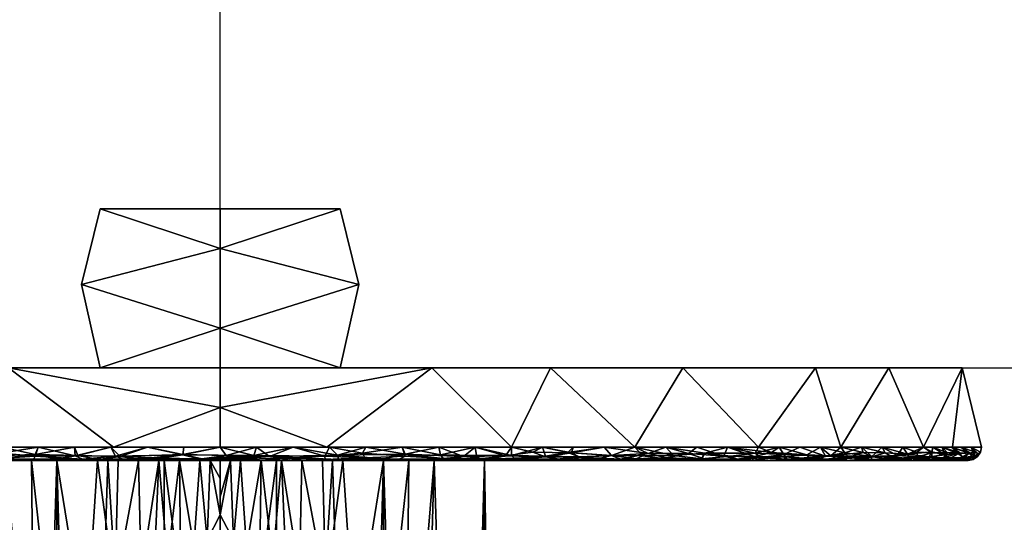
# Model space of a CAD drawing. Header units: millimetres. Extents: x -58 to 132, y -115 to 122.
# Tile 4 of 5: x -15 to 59, y -12 to 26. Entities that reach past the tile are written whole.
import ezdxf

# ---------------------------------------------------------------- set-up
doc = ezdxf.new("R2010")
doc.units = ezdxf.units.MM
doc.layers.add('P-SANR-FIXT', color=6, linetype='Continuous', lineweight=30)

msp = doc.modelspace()

# ---------------------------------------------------------------- linework, layer by layer
at = {"color": 5, "lineweight": 30}
msp.add_line((0, 0), (0, 103.632), dxfattribs=at)
at = {"color": 94, "lineweight": 30}
for p, q in [((-10, 0), (10, 0)), ((0, 0, 10), (0, 0, -10))]:
    msp.add_line(p, q, dxfattribs=at)
at = {"color": 1, "lineweight": 30}
for p, q in [((12.192, 0, -10), (73.152, 0, -10)), ((12.192, 0, 10), (73.152, 0, 10)), ((48.024, 0, -22.936), (73.896, 0, 2.936)), ((48.024, 0, -2.936), (73.896, 0, 22.936))]:
    msp.add_line(p, q, dxfattribs=at)
at = {"color": 94, "lineweight": 30, "extrusion": (7.21645e-16, 1, 1.75162e-46)}
msp.add_circle((0, 0), 10, dxfattribs=at)

# ---------------------------------------------------------------- meshes
at = {"layer": 'P-SANR-FIXT'}
mesh = msp.add_polyface(dxfattribs=at)
corners = [(0, 12, -10.47), (0, 9, -10.47), (0, 6, -10.47), (0, 3, -10.47), (0, 0, -10.47), (-9.067, 0, -5.235), (-9.067, 0, 5.235), (0, 0, 10.47), (0, 3, 10.47), (0, 6, 10.47), (0, 9, 10.47), (0, 12, 10.47), (-9.067, 12, 5.235), (-9.067, 12, -5.235), (-10.47, 6.288)]
mesh.append_faces([[corners[k] for k in face] for face in [(13, 14, 12)]], dxfattribs={"vtx0": -1, "vtx1": -1})
mesh.append_faces([[corners[k] for k in face] for face in [(5, 14, 3), (1, 14, 13), (10, 12, 14), (6, 8, 14)]], dxfattribs={"vtx0": -1, "vtx1": -1, "vtx2": -1})
mesh.append_faces([[corners[k] for k in face] for face in [(14, 8, 9, 10)]], dxfattribs={"vtx0": -1, "vtx3": -1})
mesh.append_faces([[corners[k] for k in face] for face in [(4, 5, 3), (0, 1, 13), (11, 12, 10)]], dxfattribs={"vtx1": -1})
mesh.append_faces([[corners[k] for k in face] for face in [(2, 3, 14, 1), (5, 6, 14)]], dxfattribs={"vtx1": -1, "vtx2": -1})
mesh.append_faces([[corners[k] for k in face] for face in [(6, 7, 8)]], dxfattribs={"vtx2": -1})
mesh = msp.add_polyface(dxfattribs=at)
corners = [(0, 12, -10.47), (-9.067, 12, -5.235), (-9.067, 12, 5.235), (0, 12, 10.47), (9.067, 12, 5.235), (9.067, 12, -5.235)]
mesh.append_faces([[corners[k] for k in face] for face in [(3, 4, 5, 2), (0, 1, 2, 5)]], dxfattribs={"vtx2": -1})
mesh = msp.add_polyface(dxfattribs=at)
corners = [(0, 0, -10.47), (0, 3, -10.47), (0, 6, -10.47), (0, 9, -10.47), (0, 12, -10.47), (9.067, 12, -5.235), (9.067, 12, 5.235), (0, 12, 10.47), (0, 9, 10.47), (0, 6, 10.47), (0, 3, 10.47), (0, 0, 10.47), (9.067, 0, 5.235), (9.067, 0, -5.235), (10.47, 6.288)]
mesh.append_faces([[corners[k] for k in face] for face in [(13, 14, 12), (6, 14, 5)]], dxfattribs={"vtx0": -1, "vtx1": -1})
mesh.append_faces([[corners[k] for k in face] for face in [(12, 14, 10), (8, 14, 6), (14, 3, 5), (13, 1, 14)]], dxfattribs={"vtx0": -1, "vtx1": -1, "vtx2": -1})
mesh.append_faces([[corners[k] for k in face] for face in [(14, 8, 9, 10)]], dxfattribs={"vtx0": -1, "vtx3": -1})
mesh.append_faces([[corners[k] for k in face] for face in [(2, 3, 14, 1)]], dxfattribs={"vtx1": -1, "vtx2": -1})
mesh.append_faces([[corners[k] for k in face] for face in [(10, 11, 12), (6, 7, 8), (13, 0, 1), (3, 4, 5)]], dxfattribs={"vtx2": -1})
mesh = msp.add_polyface(dxfattribs=at)
corners = [(0, -6, 57.5), (0, -4.5, 57.5), (0, -3, 57.5), (0, -1.5, 57.5), (0, 0, 57.5), (-24.948, 0, 51.806), (-44.955, 0, 35.851), (-56.058, 0, 12.795), (-56.058, 0, -12.795), (-44.955, 0, -35.851), (-24.948, 0, -51.806), (0, 0, -57.5), (0, -1.5, -57.5), (0, -3, -57.5), (0, -4.5, -57.5), (0, -6, -57.5), (-22.004, -6, -53.123), (-40.659, -6, -40.659), (-53.123, -6, -22.004), (-57.5, -6), (-53.123, -6, 22.004), (-40.659, -6, 40.659), (-22.004, -6, 53.123), (-15.998, 0, 53.848), (-15.998, 0, -53.848), (-8.063, -6, 55.896), (-8.063, -6, -55.896), (-34.952, 0, 43.828), (-50.507, 0, 24.323), (-55.312, -6, 11.002), (-50.507, 0, -24.323), (-34.952, 0, -43.828), (-55.312, -6, -11.002), (-31.331, -6, 46.891), (-46.891, -6, 31.331), (-46.891, -6, -31.331), (-31.331, -6, -46.891), (-56.058, 0)]
mesh.append_faces([[corners[k] for k in face] for face in [(28, 34, 6), (19, 37, 32), (24, 16, 10), (9, 35, 30), (37, 29, 7), (8, 32, 37), (10, 36, 31), (34, 28, 20), (36, 10, 16), (29, 37, 19)]], dxfattribs={"vtx0": -1, "vtx1": -1})
mesh.append_faces([[corners[k] for k in face] for face in [(2, 23, 25), (24, 13, 26)]], dxfattribs={"vtx0": -1, "vtx1": -1, "vtx2": -1})
mesh.append_faces([[corners[k] for k in face] for face in [(9, 17, 35), (24, 26, 16), (23, 22, 25), (20, 28, 7), (30, 35, 18), (8, 18, 32), (17, 9, 31), (27, 21, 33)]], dxfattribs={"vtx0": -1, "vtx2": -1})
mesh.append_faces([[corners[k] for k in face] for face in [(1, 2, 25, 0), (12, 13, 24, 11)]], dxfattribs={"vtx1": -1})
mesh.append_faces([[corners[k] for k in face] for face in [(23, 5, 22), (33, 22, 5), (27, 6, 21), (5, 27, 33), (36, 17, 31), (8, 30, 18), (34, 21, 6), (29, 20, 7)]], dxfattribs={"vtx1": -1, "vtx2": -1})
mesh.append_faces([[corners[k] for k in face] for face in [(14, 15, 26, 13), (3, 4, 23, 2)]], dxfattribs={"vtx2": -1})
mesh = msp.add_polyface(dxfattribs=at)
corners = [(0, 0, -57.5), (-24.948, 0, -51.806), (-44.955, 0, -35.851), (-56.058, 0, -12.795), (-56.058, 0, 12.795), (-44.955, 0, 35.851), (-24.948, 0, 51.806), (0, 0, 57.5), (24.948, 0, 51.806), (44.955, 0, 35.851), (56.058, 0, 12.795), (56.058, 0, -12.795), (44.955, 0, -35.851), (24.948, 0, -51.806)]
mesh.append_faces([[corners[k] for k in face] for face in [(3, 1, 2), (1, 13, 0)]], dxfattribs={"vtx0": -1})
mesh.append_faces([[corners[k] for k in face] for face in [(7, 8, 13, 1), (6, 7, 1, 3)]], dxfattribs={"vtx1": -1, "vtx2": -1, "vtx3": -1})
mesh.append_faces([[corners[k] for k in face] for face in [(11, 12, 13, 10), (4, 5, 6, 3)]], dxfattribs={"vtx2": -1})
mesh.append_faces([[corners[k] for k in face] for face in [(8, 9, 10, 13)]], dxfattribs={"vtx2": -1, "vtx3": -1})
mesh = msp.add_polyface(dxfattribs=at)
corners = [(0, 0, 10.47), (-9.067, 0, 5.235), (-9.067, 0, -5.235), (0, 0, -10.47), (9.067, 0, -5.235), (9.067, 0, 5.235)]
mesh.append_faces([[corners[k] for k in face] for face in [(3, 1, 2)]], dxfattribs={"vtx0": -1})
mesh.append_faces([[corners[k] for k in face] for face in [(0, 1, 5)]], dxfattribs={"vtx1": -1})
mesh.append_faces([[corners[k] for k in face] for face in [(3, 4, 5, 1)]], dxfattribs={"vtx2": -1, "vtx3": -1})
mesh = msp.add_polyface(dxfattribs=at)
corners = [(0, 0, 57.5), (0, -1.5, 57.5), (0, -3, 57.5), (0, -4.5, 57.5), (0, -6, 57.5), (22.004, -6, 53.123), (40.659, -6, 40.659), (53.123, -6, 22.004), (57.5, -6), (53.123, -6, -22.004), (40.659, -6, -40.659), (22.004, -6, -53.123), (0, -6, -57.5), (0, -4.5, -57.5), (0, -3, -57.5), (0, -1.5, -57.5), (0, 0, -57.5), (24.948, 0, -51.806), (44.955, 0, -35.851), (56.058, 0, -12.795), (56.058, 0, 12.795), (44.955, 0, 35.851), (24.948, 0, 51.806), (15.998, 0, -53.848), (15.998, 0, 53.848), (8.063, -6, -55.896), (8.063, -6, 55.896), (34.952, 0, -43.828), (50.507, 0, -24.323), (55.312, -6, -11.002), (50.507, 0, 24.323), (34.952, 0, 43.828), (55.312, -6, 11.002), (31.331, -6, -46.891), (46.891, -6, -31.331), (46.891, -6, 31.331), (31.331, -6, 46.891), (56.058, 0)]
mesh.append_faces([[corners[k] for k in face] for face in [(26, 2, 3, 4)]], dxfattribs={"vtx0": -1})
mesh.append_faces([[corners[k] for k in face] for face in [(24, 5, 22), (28, 34, 18), (20, 32, 37), (21, 35, 30), (29, 37, 8), (22, 36, 31), (34, 28, 9), (36, 22, 5)]], dxfattribs={"vtx0": -1, "vtx1": -1})
mesh.append_faces([[corners[k] for k in face] for face in [(23, 25, 14), (24, 2, 26)]], dxfattribs={"vtx0": -1, "vtx1": -1, "vtx2": -1})
mesh.append_faces([[corners[k] for k in face] for face in [(11, 23, 17), (21, 6, 35), (24, 26, 5), (23, 11, 25), (29, 19, 37), (9, 28, 19), (30, 35, 7), (27, 10, 33), (20, 7, 32), (37, 32, 8), (6, 21, 31)]], dxfattribs={"vtx0": -1, "vtx2": -1})
mesh.append_faces([[corners[k] for k in face] for face in [(1, 2, 24, 0)]], dxfattribs={"vtx1": -1})
mesh.append_faces([[corners[k] for k in face] for face in [(33, 11, 17), (17, 27, 33), (29, 9, 19), (27, 18, 10), (36, 6, 31), (20, 30, 7), (34, 10, 18)]], dxfattribs={"vtx1": -1, "vtx2": -1})
mesh.append_faces([[corners[k] for k in face] for face in [(15, 16, 23, 14)]], dxfattribs={"vtx2": -1})
mesh.append_faces([[corners[k] for k in face] for face in [(25, 12, 13, 14)]], dxfattribs={"vtx3": -1})
mesh = msp.add_polyface(dxfattribs=at)
corners = [(-2.822, -6.544, 57.269), (0, -6, 57.5), (-2.751, -6, 56.953), (-11.002, -6, 55.312), (-13.973, -6.561, 55.598), (-10.763, -6.621, 56.263), (-12.377, -6.88, 55.614), (-21.899, -6.73, 52.824), (-20.586, -6.394, 53.602), (-24.585, -6.536, 51.806), (-9.195, -6.926, 56.131), (-7.563, -6.701, 56.711), (-17.078, -6.909, 54.295), (-18.707, -6.695, 54.074), (-20.036, -6.925, 53.235), (-16.503, -6, 54.217), (-19.254, -6, 53.67), (-10.811, -7, 54.35), (-6.204, -6.915, 56.564), (-5.501, -6, 56.406), (-13.514, -7, 53.812), (-8.252, -6, 55.859), (-1.386, -6.878, 56.962), (-2.703, -7, 55.962), (0, -7, 56.5), (-24.233, -6.908, 51.503), (-21.622, -7, 52.199), (-16.216, -7, 53.274), (-5.405, -7, 55.425), (-13.753, -6, 54.764), (-22.004, -6, 53.123)]
mesh.append_faces([[corners[k] for k in face] for face in [(15, 4, 29)]], dxfattribs={"vtx0": -1, "vtx1": -1})
mesh.append_faces([[corners[k] for k in face] for face in [(3, 4, 5), (5, 4, 6), (7, 8, 9), (10, 11, 5), (12, 13, 14), (4, 15, 13), (7, 14, 13), (10, 6, 17), (18, 11, 10), (19, 11, 0), (14, 7, 25), (14, 25, 26), (8, 7, 13), (12, 14, 27), (4, 13, 12), (6, 4, 12), (20, 6, 12), (6, 10, 5), (21, 5, 11), (18, 10, 28), (0, 11, 18), (22, 0, 18), (23, 22, 18), (15, 8, 13)]], dxfattribs={"vtx0": -1, "vtx1": -1, "vtx2": -1})
mesh.append_faces([[corners[k] for k in face] for face in [(0, 1, 2), (8, 15, 16), (6, 20, 17), (5, 21, 3), (22, 23, 24), (12, 27, 20), (18, 28, 23), (11, 19, 21), (4, 3, 29)]], dxfattribs={"vtx0": -1, "vtx2": -1})
mesh.append_faces([[corners[k] for k in face] for face in [(26, 27, 14), (17, 28, 10), (16, 30, 8), (2, 19, 0)]], dxfattribs={"vtx1": -1, "vtx2": -1})
mesh = msp.add_polyface(dxfattribs=at)
corners = [(-7.337, -6.916, -56.425), (-9.429, -7, -55.083), (-10.396, -6.906, -55.967), (-16.568, -6.452, -54.948), (-13.753, -6, -54.764), (-13.971, -6.68, -55.502), (-12.572, -7, -55.083), (-14.109, -6.928, -55.094), (-22.004, -6, -53.123), (-19.254, -6, -53.67), (-22.103, -6.45, -52.966), (-16.503, -6, -54.217), (-11.002, -6, -55.312), (-10.957, -6.647, -56.204), (-19.912, -6.93, -53.268), (-17.156, -6.89, -54.311), (-18.236, -7, -52.356), (-4.548, -6.826, -56.882), (-7.9, -6.667, -56.697), (-2.822, -6.572, -57.25), (-8.252, -6, -55.859), (-5.501, -6, -56.406), (-3.143, -7, -55.083), (-6.286, -7, -55.083), (-19.37, -6.635, -53.897), (-15.404, -7, -53.72), (2.552, -6.619, -57.229), (0, -6, -57.5), (-2.751, -6, -56.953), (-1.584, -6.891, -56.931), (0, -7, -55.083), (-21.068, -7, -50.992), (-22.676, -6.913, -52.195)]
mesh.append_faces([[corners[k] for k in face] for face in [(11, 3, 9), (1, 0, 23), (31, 14, 16), (27, 19, 28), (4, 3, 11)]], dxfattribs={"vtx0": -1, "vtx1": -1})
mesh.append_faces([[corners[k] for k in face] for face in [(0, 1, 2), (3, 4, 5), (6, 7, 2), (14, 15, 16), (17, 18, 19), (13, 20, 18), (24, 9, 3), (26, 19, 27), (17, 19, 29), (24, 15, 14), (13, 18, 2), (3, 15, 24), (7, 15, 5), (15, 7, 25), (5, 13, 2), (5, 2, 7), (0, 2, 18), (4, 13, 5), (0, 17, 23), (26, 29, 19), (22, 17, 29), (18, 17, 0), (24, 14, 32), (10, 9, 24), (18, 21, 19), (15, 3, 5)]], dxfattribs={"vtx0": -1, "vtx1": -1, "vtx2": -1})
mesh.append_faces([[corners[k] for k in face] for face in [(19, 21, 28), (7, 6, 25), (13, 12, 20), (29, 30, 22)]], dxfattribs={"vtx0": -1, "vtx2": -1})
mesh.append_faces([[corners[k] for k in face] for face in [(8, 9, 10), (4, 12, 13), (20, 21, 18), (22, 23, 17), (25, 16, 15), (1, 6, 2)]], dxfattribs={"vtx1": -1, "vtx2": -1})
mesh = msp.add_polyface(dxfattribs=at)
corners = [(18.389, -6.694, 54.184), (20.334, -6.908, 53.162), (21.542, -6.642, 53.06), (21.622, -7, 52.199), (24.575, -6.718, 51.648), (12.377, -6.87, 55.633), (13.514, -7, 53.812), (17.473, -6.922, 54.137), (8.872, -6.612, 56.6), (5.501, -6, 56.406), (3.723, -6.707, 57.086), (0.457, -6.627, 57.277), (-2.822, -6.544, 57.269), (-1.386, -6.878, 56.962), (22.004, -6, 53.123), (23.615, -6.368, 52.35), (19.254, -6, 53.67), (16.503, -6, 54.217), (0, -7, 56.5), (5.405, -7, 55.425), (8.931, -6.918, 56.191), (16.216, -7, 53.274), (13.974, -6.526, 55.622), (11.002, -6, 55.312), (13.753, -6, 54.764), (10.811, -7, 54.35), (2.751, -6, 56.953), (8.252, -6, 55.859), (18.919, -7, 52.737), (0, -6, 57.5)]
mesh.append_faces([[corners[k] for k in face] for face in [(6, 5, 25), (28, 7, 21), (23, 22, 24)]], dxfattribs={"vtx0": -1, "vtx1": -1})
mesh.append_faces([[corners[k] for k in face] for face in [(0, 1, 2), (3, 4, 1), (5, 6, 7), (8, 9, 10), (11, 12, 13), (14, 2, 15), (18, 10, 13), (19, 20, 10), (8, 22, 23), (1, 0, 7), (28, 1, 7), (5, 20, 25), (2, 1, 4), (26, 11, 10), (22, 7, 0), (5, 7, 22), (22, 8, 5), (20, 5, 8), (10, 20, 8), (11, 13, 10), (0, 17, 22), (29, 12, 11), (2, 16, 0)]], dxfattribs={"vtx0": -1, "vtx1": -1, "vtx2": -1})
mesh.append_faces([[corners[k] for k in face] for face in [(22, 17, 24), (10, 9, 26), (10, 18, 19), (8, 23, 27)]], dxfattribs={"vtx0": -1, "vtx2": -1})
mesh.append_faces([[corners[k] for k in face] for face in [(16, 17, 0), (14, 16, 2), (6, 21, 7), (27, 9, 8), (28, 3, 1), (19, 25, 20), (26, 29, 11)]], dxfattribs={"vtx1": -1, "vtx2": -1})
mesh = msp.add_polyface(dxfattribs=at)
corners = [(8.252, -6, -55.859), (7.9, -6.667, -56.697), (5.501, -6, -56.406), (10.917, -6.814, -56.027), (10.739, -6.456, -56.376), (13.971, -6.68, -55.502), (16.503, -6, -54.217), (16.648, -6.59, -54.836), (13.753, -6, -54.764), (16.845, -6.861, -54.463), (13.457, -6.919, -55.279), (19.37, -6.635, -53.897), (19.566, -6.889, -53.491), (12.572, -7, -55.083), (6.286, -7, -55.083), (5.062, -6.833, -56.829), (7.927, -6.925, -56.325), (1.92, -6.915, -56.872), (0, -7, -55.083), (-1.584, -6.891, -56.931), (2.552, -6.619, -57.229), (2.751, -6, -56.953), (21.068, -7, -50.992), (18.236, -7, -52.356), (19.254, -6, -53.67), (3.143, -7, -55.083), (9.429, -7, -55.083), (11.002, -6, -55.312), (15.404, -7, -53.72), (22.012, -6.635, -52.874), (22.265, -6.884, -52.437), (0, -6, -57.5)]
mesh.append_faces([[corners[k] for k in face] for face in [(0, 1, 2), (6, 7, 8), (25, 15, 14), (26, 3, 13), (28, 9, 23)]], dxfattribs={"vtx0": -1, "vtx1": -1})
mesh.append_faces([[corners[k] for k in face] for face in [(3, 4, 5), (5, 9, 10), (11, 12, 9), (10, 13, 3), (14, 15, 16), (17, 18, 19), (2, 1, 20), (7, 11, 9), (1, 0, 4), (15, 17, 20), (7, 24, 11), (20, 17, 19), (15, 20, 1), (15, 25, 17), (16, 15, 1), (5, 7, 9), (3, 16, 1), (3, 26, 16), (4, 3, 1), (3, 5, 10), (9, 28, 10), (11, 29, 12), (4, 8, 5), (22, 12, 30), (23, 9, 12), (8, 7, 5), (24, 29, 11)]], dxfattribs={"vtx0": -1, "vtx1": -1, "vtx2": -1})
mesh.append_faces([[corners[k] for k in face] for face in [(12, 22, 23), (7, 6, 24), (20, 31, 21)]], dxfattribs={"vtx0": -1, "vtx2": -1})
mesh.append_faces([[corners[k] for k in face] for face in [(21, 2, 20), (27, 8, 4), (26, 14, 16), (0, 27, 4), (25, 18, 17), (28, 13, 10)]], dxfattribs={"vtx1": -1, "vtx2": -1})
mesh = msp.add_polyface(dxfattribs=at)
corners = [(36.599, -6.455, -44.206), (33.663, -6, -45.333), (35.995, -6, -43.775), (38.327, -6, -42.217), (36.367, -6.886, -43.843), (37.187, -7, -41.716), (35.227, -7, -44.173), (28.393, -6.914, -49.317), (29.552, -6.634, -49.06), (31.409, -6.892, -47.508), (27.127, -6.718, -50.353), (39.089, -6.924, -41.324), (38.581, -6.69, -42.262), (33.937, -6.926, -45.645), (32.395, -7, -45.537), (24.578, -6.671, -51.696), (24.336, -6, -51.565), (26.258, -6.391, -51.065), (31.331, -6, -46.891), (29, -6, -48.449), (34.237, -6.637, -45.911), (31.931, -6.654, -47.526), (22.012, -6.635, -52.874), (22.265, -6.884, -52.437), (19.254, -6, -53.67), (22.004, -6, -53.123), (29.563, -7, -46.901), (25.437, -6.914, -50.903), (23.9, -7, -49.628), (26.732, -7, -48.265), (21.068, -7, -50.992), (19.566, -6.889, -53.491), (26.668, -6, -50.007)]
mesh.append_faces([[corners[k] for k in face] for face in [(18, 8, 19), (16, 22, 25)]], dxfattribs={"vtx0": -1, "vtx1": -1})
mesh.append_faces([[corners[k] for k in face] for face in [(7, 8, 9), (7, 10, 8), (11, 4, 12), (15, 16, 17), (20, 21, 18), (22, 15, 23), (8, 10, 17), (27, 28, 23), (1, 0, 20), (5, 4, 11), (9, 26, 7), (0, 4, 20), (14, 9, 13), (8, 21, 9), (13, 20, 4), (10, 27, 15), (13, 9, 21), (6, 13, 4), (7, 29, 27), (17, 10, 15), (7, 27, 10), (23, 15, 27), (23, 31, 22), (15, 22, 16), (17, 19, 8), (4, 0, 12), (18, 21, 8), (13, 21, 20)]], dxfattribs={"vtx0": -1, "vtx1": -1, "vtx2": -1})
mesh.append_faces([[corners[k] for k in face] for face in [(4, 5, 6), (13, 6, 14), (22, 24, 25), (7, 26, 29), (27, 29, 28), (20, 18, 1)]], dxfattribs={"vtx0": -1, "vtx2": -1})
mesh.append_faces([[corners[k] for k in face] for face in [(0, 1, 2, 3)]], dxfattribs={"vtx0": -1, "vtx3": -1})
mesh.append_faces([[corners[k] for k in face] for face in [(14, 26, 9), (28, 30, 23), (32, 19, 17), (16, 32, 17)]], dxfattribs={"vtx1": -1, "vtx2": -1})
mesh = msp.add_polyface(dxfattribs=at)
corners = [(35.369, -7, 43.013), (39.952, -7, 39.952), (39.06, -6.917, 41.374), (33.7, -6.806, 46.085), (30.787, -7, 46.075), (27.178, -6.754, 50.283), (28.495, -7, 47.606), (30.241, -6.911, 48.212), (32.326, -6.477, 47.406), (29, -6, 48.449), (29.552, -6.64, 49.054), (35.372, -6.472, 45.182), (33.663, -6, 45.333), (26.532, -6.438, 50.899), (36.661, -6.909, 43.537), (31.331, -6, 46.891), (24.575, -6.718, 51.648), (21.622, -7, 52.199), (26.204, -7, 49.137), (38.327, -6, 42.217), (35.995, -6, 43.775), (38.034, -6.69, 42.756), (23.615, -6.368, 52.35), (21.542, -6.642, 53.06), (24.336, -6, 51.565), (26.668, -6, 50.007), (22.004, -6, 53.123), (41.641, -6.397, 39.533), (40.659, -6, 40.659), (40.356, -6.705, 40.55), (42.546, -6.729, 38.208)]
mesh.append_faces([[corners[k] for k in face] for face in [(0, 3, 4), (24, 13, 25), (9, 8, 15)]], dxfattribs={"vtx0": -1, "vtx1": -1})
mesh.append_faces([[corners[k] for k in face] for face in [(5, 6, 7), (8, 9, 10), (11, 12, 8), (13, 5, 10), (3, 8, 7), (8, 10, 7), (2, 14, 0), (22, 23, 16), (13, 22, 16), (13, 24, 22), (5, 13, 16), (16, 18, 5), (3, 7, 4), (5, 7, 10), (8, 3, 11), (2, 29, 21), (2, 21, 14), (30, 2, 1), (11, 14, 21), (3, 0, 14), (9, 13, 10), (14, 11, 3), (19, 29, 27), (21, 20, 11), (29, 19, 21)]], dxfattribs={"vtx0": -1, "vtx1": -1, "vtx2": -1})
mesh.append_faces([[corners[k] for k in face] for face in [(16, 17, 18), (5, 18, 6), (7, 6, 4), (27, 28, 19), (11, 20, 12)]], dxfattribs={"vtx0": -1, "vtx2": -1})
mesh.append_faces([[corners[k] for k in face] for face in [(0, 1, 2), (12, 15, 8), (19, 20, 21), (24, 26, 22), (9, 25, 13)]], dxfattribs={"vtx1": -1, "vtx2": -1})
mesh = msp.add_polyface(dxfattribs=at)
corners = [(42.217, -6, -38.327), (40.409, -6.443, -40.761), (40.659, -6, -40.659), (51.126, -6.64, -25.803), (50.252, -6.909, -26.725), (49.228, -6.693, -29.169), (48.449, -6, -29), (50.007, -6, -26.668), (42.803, -6.905, -37.529), (40.84, -6.789, -39.926), (42.58, -6.559, -38.386), (47.5, -6.771, -31.755), (47.188, -6.419, -32.695), (48.721, -6.928, -29.34), (46.985, -7, -29.429), (45.026, -7, -31.887), (43.775, -6, -35.995), (45.719, -6.674, -34.438), (36.599, -6.455, -44.206), (38.581, -6.69, -42.262), (39.089, -6.924, -41.324), (45.223, -6.925, -34.501), (45.333, -6, -33.663), (51.565, -6, -24.336), (48.945, -7, -26.972), (50.905, -7, -24.514), (43.066, -7, -34.344), (41.106, -7, -36.801), (39.147, -7, -39.259), (46.891, -6, -31.331), (38.327, -6, -42.217), (37.187, -7, -41.716), (52.687, -6.737, -22.206)]
mesh.append_faces([[corners[k] for k in face] for face in [(0, 1, 2), (23, 3, 7), (26, 21, 15), (22, 17, 16), (16, 10, 0)]], dxfattribs={"vtx0": -1, "vtx1": -1})
mesh.append_faces([[corners[k] for k in face] for face in [(3, 4, 5), (8, 9, 10), (5, 11, 12), (13, 5, 4), (11, 5, 13), (10, 16, 17), (17, 8, 10), (18, 1, 19), (19, 9, 20), (17, 21, 8), (17, 22, 12), (10, 9, 1), (5, 7, 3), (12, 6, 5), (24, 13, 4), (21, 11, 15), (11, 13, 14), (12, 11, 17), (21, 26, 8), (11, 21, 17), (28, 20, 9), (8, 27, 9), (1, 9, 19), (1, 0, 10), (18, 30, 1), (4, 32, 25)]], dxfattribs={"vtx0": -1, "vtx1": -1, "vtx2": -1})
mesh.append_faces([[corners[k] for k in face] for face in [(5, 6, 7), (11, 14, 15), (4, 25, 24), (9, 27, 28), (20, 28, 31), (8, 26, 27)]], dxfattribs={"vtx0": -1, "vtx2": -1})
mesh.append_faces([[corners[k] for k in face] for face in [(24, 14, 13), (29, 6, 12), (22, 29, 12), (30, 2, 1)]], dxfattribs={"vtx1": -1, "vtx2": -1})
mesh = msp.add_polyface(dxfattribs=at)
corners = [(50.007, -6, 26.668), (51.926, -6.521, 24.355), (51.565, -6, 24.336), (42.546, -6.729, 38.208), (39.952, -7, 39.952), (43.013, -7, 35.369), (44.323, -6.584, 36.333), (42.217, -6, 38.327), (41.641, -6.397, 39.533), (46.891, -6, 31.331), (48.563, -6.401, 30.63), (48.449, -6, 29), (45.333, -6, 33.663), (43.775, -6, 35.995), (44.524, -6.864, 35.597), (53.552, -6.73, 20.055), (52.202, -6.866, 22.889), (50.778, -6.759, 26.226), (46.075, -7, 30.787), (46.574, -6.906, 32.729), (47.73, -6.691, 31.564), (49.211, -6.735, 29.112), (40.356, -6.705, 40.55), (39.06, -6.917, 41.374), (46.13, -6.642, 33.934), (50.235, -6.43, 27.775), (47.606, -7, 28.495), (49.137, -7, 26.204), (52.199, -7, 21.622), (40.659, -6, 40.659), (53.123, -6, 22.004)]
mesh.append_faces([[corners[k] for k in face] for face in [(0, 1, 2), (9, 10, 11), (27, 21, 26), (26, 19, 18)]], dxfattribs={"vtx0": -1, "vtx1": -1})
mesh.append_faces([[corners[k] for k in face] for face in [(6, 7, 8), (6, 3, 14), (15, 1, 16), (16, 1, 17), (20, 21, 10), (3, 22, 23), (3, 8, 22), (19, 24, 14), (11, 10, 25), (17, 1, 25), (19, 26, 21), (12, 6, 24), (21, 25, 10), (24, 10, 9), (17, 25, 21), (0, 25, 1), (21, 27, 17), (27, 16, 17), (19, 21, 20), (24, 19, 20), (6, 14, 24), (3, 5, 14), (5, 19, 14), (6, 8, 3), (24, 20, 10)]], dxfattribs={"vtx0": -1, "vtx1": -1, "vtx2": -1})
mesh.append_faces([[corners[k] for k in face] for face in [(3, 4, 5), (16, 27, 28), (24, 9, 12), (8, 7, 29), (1, 30, 2)]], dxfattribs={"vtx0": -1, "vtx2": -1})
mesh.append_faces([[corners[k] for k in face] for face in [(6, 12, 13, 7)]], dxfattribs={"vtx0": -1, "vtx3": -1})
mesh.append_faces([[corners[k] for k in face] for face in [(5, 18, 19), (0, 11, 25)]], dxfattribs={"vtx1": -1, "vtx2": -1})
mesh = msp.add_polyface(dxfattribs=at)
corners = [(57.261, -6.512, -3.358), (57.424, -6.383), (57.207, -6.707), (56.883, -6.924), (55.617, -7, -3.867), (56.855, -6.747, -5.942), (54.641, -6.805, -16.553), (52.304, -7, -18.386), (53.748, -6.764, -19.41), (57.058, -6.389, -6.448), (56.725, -6, -3.898), (54.735, -7, -7.734), (53.702, -7, -12.257), (56.014, -6.771, -11.275), (57.5, -6), (56.55, -6.456, -9.783), (54.947, -6.423, -16.62), (54.536, -6, -14.9), (55.875, -6.417, -13.182), (51.604, -7, -21.45), (50.905, -7, -24.514), (52.687, -6.737, -22.206), (52.617, -6.389, -22.993), (53.123, -6, -22.004), (53.758, -6.439, -20.116), (50.252, -6.909, -26.725), (51.126, -6.64, -25.803), (55.243, -6, -11.348), (55.949, -6, -7.796), (53.83, -6, -18.452), (51.565, -6, -24.336), (53.003, -7, -15.322), (56.5, -7)]
mesh.append_faces([[corners[k] for k in face] for face in [(4, 3, 32)]], dxfattribs={"vtx0": -1})
mesh.append_faces([[corners[k] for k in face] for face in [(3, 0, 2), (10, 9, 28)]], dxfattribs={"vtx0": -1, "vtx1": -1})
mesh.append_faces([[corners[k] for k in face] for face in [(3, 4, 5), (6, 7, 8), (0, 9, 10), (9, 0, 5), (0, 3, 5), (5, 11, 13), (13, 12, 6), (10, 1, 0), (13, 15, 5), (16, 17, 18), (15, 13, 18), (8, 16, 6), (6, 16, 18), (21, 8, 7), (22, 23, 24), (25, 26, 21), (9, 15, 28), (6, 18, 13), (24, 8, 21), (24, 29, 16), (24, 21, 22), (27, 15, 18), (5, 15, 9), (26, 22, 21), (26, 30, 22), (16, 8, 24)]], dxfattribs={"vtx0": -1, "vtx1": -1, "vtx2": -1})
mesh.append_faces([[corners[k] for k in face] for face in [(0, 1, 2), (18, 17, 27), (24, 23, 29), (6, 12, 31), (21, 7, 19)]], dxfattribs={"vtx0": -1, "vtx2": -1})
mesh.append_faces([[corners[k] for k in face] for face in [(11, 12, 13), (19, 20, 21), (27, 28, 15), (29, 17, 16), (30, 23, 22), (4, 11, 5), (31, 7, 6)]], dxfattribs={"vtx1": -1, "vtx2": -1})
mesh.append_faces([[corners[k] for k in face] for face in [(10, 14, 1)]], dxfattribs={"vtx2": -1})
mesh = msp.add_polyface(dxfattribs=at)
corners = [(56.599, -6.416, 9.609), (55.753, -6.503, 13.501), (56.19, -6.787, 10.245), (57.207, -6.707), (57.424, -6.383), (57.283, -6.518, 2.869), (55.949, -6, 7.796), (56.973, -6.666, 5.587), (56.8, -6.908, 3.689), (56.883, -6.924), (56.112, -7, 1.949), (56.5, -7), (57.5, -6), (56.725, -6, 3.898), (55.725, -7, 3.898), (54.743, -6.575, 16.989), (53.552, -6.73, 20.055), (55.122, -6.865, 14.516), (53.767, -6.361, 20.188), (51.926, -6.521, 24.355), (56.505, -6.897, 7.036), (55.037, -7, 7.354), (54.35, -7, 10.811), (53.274, -7, 16.216), (52.199, -7, 21.622), (55.243, -6, 11.348), (53.83, -6, 18.452), (54.536, -6, 14.9), (53.123, -6, 22.004), (52.202, -6.866, 22.889)]
mesh.append_faces([[corners[k] for k in face] for face in [(3, 8, 9), (10, 8, 14), (21, 2, 22), (23, 16, 24), (14, 20, 21), (26, 15, 27), (25, 0, 6)]], dxfattribs={"vtx0": -1, "vtx1": -1})
mesh.append_faces([[corners[k] for k in face] for face in [(0, 1, 2), (6, 0, 7), (15, 16, 17), (7, 8, 5), (3, 5, 8), (1, 15, 17), (18, 19, 16), (8, 7, 20), (10, 9, 8), (8, 20, 14), (13, 7, 5), (2, 20, 7), (17, 22, 2), (4, 13, 5), (2, 21, 20), (1, 17, 2), (16, 23, 17), (1, 0, 25), (7, 0, 2), (27, 15, 1), (18, 15, 26), (19, 18, 28), (15, 18, 16), (24, 16, 29)]], dxfattribs={"vtx0": -1, "vtx1": -1, "vtx2": -1})
mesh.append_faces([[corners[k] for k in face] for face in [(18, 26, 28)]], dxfattribs={"vtx0": -1, "vtx2": -1})
mesh.append_faces([[corners[k] for k in face] for face in [(3, 4, 5), (13, 6, 7), (23, 22, 17), (25, 27, 1)]], dxfattribs={"vtx1": -1, "vtx2": -1})
mesh.append_faces([[corners[k] for k in face] for face in [(10, 11, 9), (4, 12, 13)]], dxfattribs={"vtx2": -1})
mesh = msp.add_polyface(dxfattribs=at)
corners = [(56.5, -7), (52.199, -7, 21.622), (39.952, -7, 39.952), (21.622, -7, 52.199), (0, -7, 56.5), (-21.622, -7, 52.199), (-39.952, -7, 39.952), (-52.199, -7, 21.622), (-56.5, -7), (-50.905, -7, -24.514), (-35.227, -7, -44.173), (-12.572, -7, -55.083), (12.572, -7, -55.083), (35.227, -7, -44.173), (50.905, -7, -24.514)]
mesh.append_faces([[corners[k] for k in face] for face in [(2, 14, 0, 1), (13, 11, 12)]], dxfattribs={"vtx0": -1})
mesh.append_faces([[corners[k] for k in face] for face in [(4, 9, 13, 14)]], dxfattribs={"vtx0": -1, "vtx1": -1, "vtx3": -1})
mesh.append_faces([[corners[k] for k in face] for face in [(9, 4, 5, 8)]], dxfattribs={"vtx0": -1, "vtx2": -1})
mesh.append_faces([[corners[k] for k in face] for face in [(7, 8, 5, 6)]], dxfattribs={"vtx1": -1})
mesh.append_faces([[corners[k] for k in face] for face in [(3, 4, 14, 2)]], dxfattribs={"vtx1": -1, "vtx2": -1})
mesh.append_faces([[corners[k] for k in face] for face in [(9, 10, 11, 13)]], dxfattribs={"vtx2": -1, "vtx3": -1})
mesh = msp.add_polyface(dxfattribs=at)
corners = [(0, -71.6, 21), (0, -55.45, 21), (0, -39.3, 21), (0, -23.15, 21), (0, -7, 21), (-12.343, -7, 16.989), (-19.972, -7, 6.489), (-19.972, -7, -6.489), (-12.343, -7, -16.989), (0, -7, -21), (0, -8.374, -21), (0, -9.748, -21), (0, -11.121, -21), (0.001, -12.496, -21), (-7.971, -16.646, -19.429), (-12.352, -24.378, -16.983), (-13.98, -33.465, -15.67), (-12.352, -42.553, -16.983), (-7.972, -50.286, -19.428), (0, -54.435, -21), (0, -58.726, -21), (0, -63.018, -21), (0, -67.309, -21), (0, -71.6, -21), (-10.5, -71.6, -18.187), (-18.187, -71.6, -10.5), (-21, -71.6), (-18.187, -71.6, 10.5), (-10.5, -71.6, 18.187), (-16.158, -7, -11.739), (-6.172, -7, -18.995), (-5.25, -71.6, -19.593), (-14.343, -71.6, -14.343), (-14.251, -7, -14.364), (-9.258, -7, -17.992), (-7.875, -71.6, -18.89), (-7.715, -7, -18.493), (-3.986, -52.36, -20.214), (-10.161, -20.512, -18.206), (-3.985, -14.571, -20.214), (-5.978, -15.609, -19.821), (-3.086, -7, -19.997), (-2.625, -71.6, -20.297), (-4.629, -7, -19.496), (-1.992, -13.534, -20.607), (-2.988, -14.053, -20.411), (-4.981, -15.09, -20.018), (-1.543, -7, -20.499), (-0.995, -13.015, -20.804), (-0.771, -7, -20.749), (-8.493, -7, 18.241), (-4.335, -71.6, 19.839), (-4.246, -7, 19.62), (-19.972, -7), (-16.158, -7, 11.739), (-14.343, -71.6, 14.343), (-19.593, -71.6, 5.25), (-19.593, -71.6, -5.25)]
mesh.append_faces([[corners[k] for k in face] for face in [(52, 2, 3, 4), (42, 21, 22, 23), (10, 49, 9)]], dxfattribs={"vtx0": -1})
mesh.append_faces([[corners[k] for k in face] for face in [(5, 28, 50), (55, 54, 27), (54, 55, 5), (8, 15, 33), (43, 40, 30), (53, 56, 6), (56, 53, 26), (19, 42, 37), (50, 51, 52), (39, 41, 45), (44, 47, 48), (28, 5, 55), (18, 24, 17), (31, 37, 42), (40, 43, 46)]], dxfattribs={"vtx0": -1, "vtx1": -1})
mesh.append_faces([[corners[k] for k in face] for face in [(52, 51, 2), (25, 29, 16), (12, 48, 49)]], dxfattribs={"vtx0": -1, "vtx1": -1, "vtx2": -1})
mesh.append_faces([[corners[k] for k in face] for face in [(43, 39, 46), (14, 34, 36), (7, 25, 57), (41, 44, 45), (25, 7, 29), (39, 43, 41), (8, 38, 15), (31, 18, 37), (44, 41, 47), (30, 40, 14), (38, 8, 34), (48, 47, 49), (16, 29, 33), (18, 35, 24), (17, 24, 32), (14, 36, 30), (18, 31, 35), (34, 14, 38)]], dxfattribs={"vtx0": -1, "vtx2": -1})
mesh.append_faces([[corners[k] for k in face] for face in [(42, 19, 20, 21)]], dxfattribs={"vtx0": -1, "vtx3": -1})
mesh.append_faces([[corners[k] for k in face] for face in [(1, 2, 51, 0)]], dxfattribs={"vtx1": -1})
mesh.append_faces([[corners[k] for k in face] for face in [(28, 51, 50), (57, 26, 53), (32, 25, 16), (16, 17, 32), (11, 12, 49, 10), (54, 6, 27), (53, 7, 57), (15, 16, 33), (56, 27, 6)]], dxfattribs={"vtx1": -1, "vtx2": -1})
mesh.append_faces([[corners[k] for k in face] for face in [(12, 13, 48)]], dxfattribs={"vtx2": -1})
mesh = msp.add_polyface(dxfattribs=at)
corners = [(0, -7, -21), (-12.343, -7, -16.989), (-19.972, -7, -6.489), (-19.972, -7, 6.489), (-12.343, -7, 16.989), (0, -7, 21), (12.343, -7, 16.989), (19.972, -7, 6.489), (19.972, -7, -6.489), (12.343, -7, -16.989)]
mesh.append_faces([[corners[k] for k in face] for face in [(0, 5, 8, 9)]], dxfattribs={"vtx0": -1, "vtx1": -1})
mesh.append_faces([[corners[k] for k in face] for face in [(6, 7, 8, 5)]], dxfattribs={"vtx2": -1})
mesh.append_faces([[corners[k] for k in face] for face in [(0, 1, 2, 5)]], dxfattribs={"vtx2": -1, "vtx3": -1})
mesh.append_faces([[corners[k] for k in face] for face in [(2, 3, 4, 5)]], dxfattribs={"vtx3": -1})
mesh = msp.add_polyface(dxfattribs=at)
corners = [(0, -7, 21), (0, -23.15, 21), (0, -39.3, 21), (0, -55.45, 21), (0, -71.6, 21), (10.5, -71.6, 18.187), (18.187, -71.6, 10.5), (21, -71.6), (18.187, -71.6, -10.5), (10.5, -71.6, -18.187), (0, -71.6, -21), (0, -67.309, -21), (0, -63.018, -21), (0, -58.726, -21), (0, -54.435, -21), (7.971, -50.285, -19.428), (12.352, -42.553, -16.983), (13.98, -33.465, -15.67), (12.352, -24.378, -16.983), (7.972, -16.645, -19.428), (0, -12.495, -21), (0, -11.121, -21), (0, -9.748, -21), (0, -8.374, -21), (0, -7, -21), (12.343, -7, -16.989), (19.972, -7, -6.489), (19.972, -7, 6.489), (12.343, -7, 16.989), (14.343, -71.6, -14.343), (5.25, -71.6, -19.593), (6.172, -7, -18.995), (16.158, -7, -11.739), (7.875, -71.6, -18.89), (9.258, -7, -17.992), (14.251, -7, -14.364), (7.715, -7, -18.493), (3.986, -52.36, -20.214), (3.986, -14.57, -20.214), (10.162, -20.512, -18.206), (5.979, -15.608, -19.821), (2.625, -71.6, -20.297), (3.086, -7, -19.997), (4.629, -7, -19.496), (1.993, -13.533, -20.607), (2.99, -14.051, -20.41), (4.983, -15.089, -20.017), (1.543, -7, -20.499), (0.997, -13.014, -20.803), (0.771, -7, -20.749), (8.493, -7, 18.241), (4.335, -71.6, 19.839), (4.246, -7, 19.62), (16.158, -7, 11.739), (14.343, -71.6, 14.343), (19.972, -7), (19.593, -71.6, -5.25), (19.593, -71.6, 5.25)]
mesh.append_faces([[corners[k] for k in face] for face in [(51, 2, 3, 4), (11, 41, 10), (21, 48, 20)]], dxfattribs={"vtx0": -1})
mesh.append_faces([[corners[k] for k in face] for face in [(18, 35, 17), (19, 34, 39), (35, 18, 25), (17, 29, 16), (25, 39, 34), (55, 56, 26), (7, 55, 57), (22, 49, 21), (29, 17, 8), (56, 55, 7), (6, 53, 54)]], dxfattribs={"vtx0": -1, "vtx1": -1})
mesh.append_faces([[corners[k] for k in face] for face in [(17, 32, 8), (2, 51, 52), (48, 21, 49)]], dxfattribs={"vtx0": -1, "vtx1": -1, "vtx2": -1})
mesh.append_faces([[corners[k] for k in face] for face in [(40, 43, 31), (42, 38, 45), (25, 18, 39), (17, 35, 32), (31, 19, 40), (57, 55, 27), (43, 40, 46), (37, 30, 41), (30, 37, 15), (41, 13, 14), (9, 15, 16), (19, 31, 36), (15, 9, 33), (42, 45, 44), (28, 5, 54), (47, 44, 48), (27, 6, 57), (6, 27, 53), (16, 29, 9), (5, 28, 50), (19, 36, 34), (50, 51, 5), (38, 42, 43), (54, 53, 28), (15, 33, 30)]], dxfattribs={"vtx0": -1, "vtx2": -1})
mesh.append_faces([[corners[k] for k in face] for face in [(1, 2, 52, 0)]], dxfattribs={"vtx1": -1})
mesh.append_faces([[corners[k] for k in face] for face in [(47, 42, 44), (49, 47, 48), (12, 13, 41, 11), (14, 37, 41), (56, 8, 26), (32, 26, 8), (46, 38, 43), (50, 52, 51)]], dxfattribs={"vtx1": -1, "vtx2": -1})
mesh.append_faces([[corners[k] for k in face] for face in [(23, 24, 49, 22)]], dxfattribs={"vtx2": -1})

doc.saveas('drawing.dxf')
